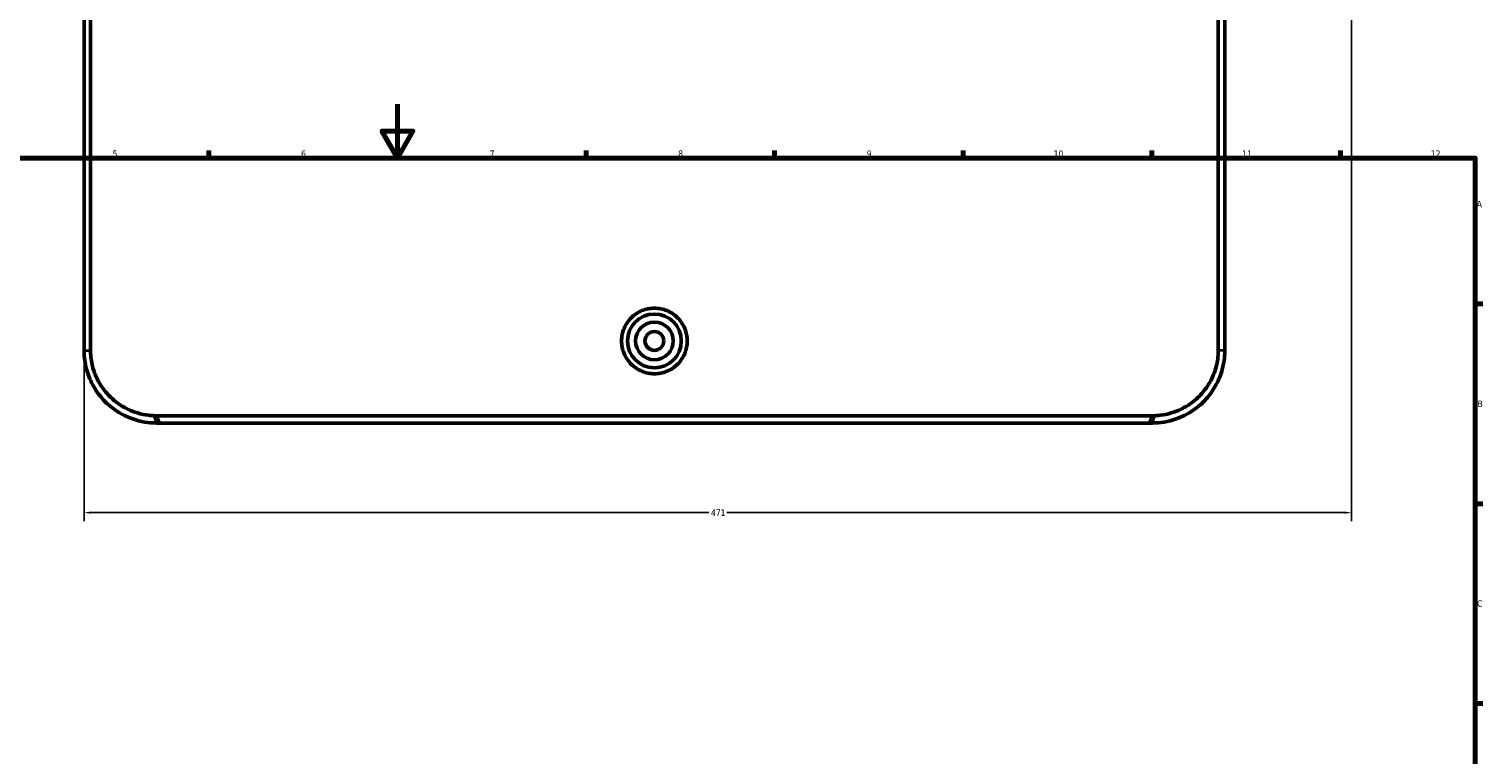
# Model space of a CAD drawing. Header units: millimetres. Extents: x -495 to 1547, y -584 to 1085.
# Tile 10 of 13: x 284 to 824, y 352 to 622. Entities that reach past the tile are written whole.
import ezdxf

# ---------------------------------------------------------------- set-up
doc = ezdxf.new("R2010")
doc.units = ezdxf.units.MM
for name, color, linetype, lineweight in [('Border (ANSI)', 7, 'Continuous', 70), ('Dimension (ANSI)', 7, 'Continuous', 25), ('Visible (ANSI)', 7, 'Continuous', 50), ('Visible Narrow (ANSI)', 7, 'Continuous', 35)]:
    doc.layers.add(name, color=color, linetype=linetype, lineweight=lineweight)
doc.styles.add('Note Text (ANSI)', font='tahoma.ttf')
doc.dimstyles.new('Default - mm (ANSI)', dxfattribs={"dimtxt": 2.4, "dimasz": 2.5, "dimexe": 3.175, "dimexo": 1.6002, "dimgap": 0.8, "dimtad": 0, "dimtoh": 1, "dimdec": 0, "dimrnd": 1e-08, "dimzin": 4, "dimdsep": 46, "dimtxsty": 'Note Text (ANSI)', "dimcen": 0.09, "dimdle": 10, "dimclrd": 256, "dimclre": 256, "dimclrt": 5, "dimadec": 1, "dimazin": 1, "dimtfac": 1.27, "dimtofl": 0, "dimtmove": 0, "dimatfit": 3, "dimfxl": 1, "dimtolj": 1, "dimtzin": 4, "dimlwd": -1, "dimlwe": -1, "dimarcsym": 0})

# ---------------------------------------------------------------- blocks, each defined once
blk = doc.blocks.new('Borders Default Border')
at = {"layer": 'Border (ANSI)'}
for p, q in [((350.42, 574), (350.42, 576.8)), ((490.58, 574), (490.58, 576.8)), ((560.67, 574), (560.67, 576.8)), ((630.75, 574), (630.75, 576.8)), ((700.83, 574), (700.83, 576.8)), ((770.92, 574), (770.92, 576.8)), ((821, 519.75), (823.8, 519.75)), ((821, 445.5), (823.8, 445.5)), ((821, 371.25), (823.8, 371.25))]:
    blk.add_line(p, q, dxfattribs=at)
at = {"layer": 'Border (ANSI)', "flags": 128}
for points in [[(420.5, 594), (420.5, 574), (414.73, 584), (426.27, 584), (420.5, 574)], [(20, 20), (20, 574), (821, 574), (821, 20), (20, 20)]]:
    blk.add_lwpolyline(points, dxfattribs=at)
at = {"layer": 'Border (ANSI)', "color": 5, "true_color": 0x0000ff, "char_height": 2.4, "attachment_point": 7, "style": 'Note Text (ANSI)'}
for s, insert in [('5', (314.67, 574.35)), ('6', (384.69, 574.35)), ('7', (454.8, 574.4)), ('8', (524.84, 574.35)), ('9', (594.92, 574.35)), ('10', (664.35, 574.35)), ('11', (734.43, 574.4)), ('12', (804.52, 574.4)), ('A', (821.58, 555.68)), ('B', (821.87, 481.43)), ('C', (821.71, 407.13))]:
    blk.add_mtext(s, dxfattribs=dict(at, insert=insert))
blk = doc.blocks.new('*D8')
at = {"layer": 'Defpoints', "color": 0, "transparency": 16777216}
for p in [(775.04, 731.25), (304.04, 502.5), (304.04, 442.19)]:
    blk.add_point(p, dxfattribs=at)
at = {"layer": 'Dimension (ANSI)', "transparency": 16777216}
for p, q in [((775.04, 729.65), (775.04, 439.01)), ((304.04, 500.9), (304.04, 439.01)), ((306.54, 442.19), (536.2, 442.19)), ((772.54, 442.19), (542.88, 442.19))]:
    blk.add_line(p, q, dxfattribs=at)
for points in [[(306.54, 442.6), (306.54, 441.77), (304.04, 442.19)], [(772.54, 442.6), (772.54, 441.77), (775.04, 442.19)]]:
    blk.add_solid(points, dxfattribs=at)
at = {"layer": 'Dimension (ANSI)', "color": 5, "transparency": 16777216, "insert": (537, 443.39), "char_height": 2.4, "attachment_point": 1, "style": 'Note Text (ANSI)'}
blk.add_mtext('\\A1;471', dxfattribs=at)

msp = doc.modelspace()

# ---------------------------------------------------------------- linework, layer by layer
at = {"layer": 'Visible (ANSI)'}
for p, q in [((304.04, 1058.5), (304.04, 502.5)), ((306.45, 502.5), (306.45, 1058.5)), ((725.53, 706.95), (725.53, 502.5)), ((727.94, 502.5), (727.94, 704.54)), ((331.04, 478.2), (700.94, 478.2)), ((331.04, 475.5), (332.11, 475.5)), ((699.87, 475.5), (332.11, 475.5)), ((699.87, 475.5), (700.94, 475.5))]:
    msp.add_line(p, q, dxfattribs=at)
for radius in [10, 7, 3.5]:
    msp.add_circle((515.99, 506), radius, dxfattribs=at)
for points, knots in [([(528.19, 506), (528.19, 504.46), (527.89, 502.83), (526.64, 499.83), (525.7, 498.46), (523.53, 496.29), (522.16, 495.36), (519.16, 494.11), (517.52, 493.81), (514.46, 493.81), (512.83, 494.11), (509.82, 495.36), (508.45, 496.29), (506.28, 498.46), (505.34, 499.83), (504.1, 502.83), (503.79, 504.46), (503.79, 507.53), (504.1, 509.16), (505.34, 512.16), (506.28, 513.54), (508.45, 515.7), (509.82, 516.64), (512.83, 517.88), (514.46, 518.18), (517.52, 518.18), (519.16, 517.88), (522.16, 516.64), (523.53, 515.7), (525.7, 513.54), (526.64, 512.16), (527.89, 509.16), (528.19, 507.53), (528.19, 506)], [0, 0, 0, 0, 0.45942, 0.45942, 0.918841, 0.918841, 1.378142, 1.378142, 1.837443, 1.837443, 2.296744, 2.296744, 2.756045, 2.756045, 3.215465, 3.215465, 3.674886, 3.674886, 4.134306, 4.134306, 4.593727, 4.593727, 5.053028, 5.053028, 5.512329, 5.512329, 5.971629, 5.971629, 6.43093, 6.43093, 6.890351, 6.890351, 7.349771, 7.349771, 7.349771, 7.349771]), ([(304.04, 502.5), (304.04, 502.06), (304.05, 501.62), (304.18, 499.04), (304.54, 496.86), (305.76, 492.81), (306.56, 490.93), (308.03, 488.34), (308.55, 487.52), (309.69, 485.93), (310.32, 485.16), (311.61, 483.73), (312.27, 483.06), (312.97, 482.44), (315.02, 480.59), (317.42, 479.02), (322.81, 476.6), (325.84, 475.84), (329.55, 475.53), (330.3, 475.5), (331.04, 475.5)], [-8.505498, -8.505498, -8.505498, -8.505498, -8.3809, -8.3809, -7.777526, -7.777526, -7.215656, -7.215656, -6.941751, -6.941751, -6.653786, -6.653786, -6.365821, -6.365821, -6.365821, -5.515985, -5.515985, -4.58227, -4.58227, -4.342114, -4.342114, -4.342114, -4.342114]), ([(330.06, 478.22), (329.38, 478.24), (328.69, 478.3), (325.3, 478.72), (322.56, 479.53), (317.77, 481.9), (315.68, 483.39), (313.91, 485.08), (313.31, 485.66), (312.75, 486.26), (311.65, 487.56), (311.12, 488.25), (310.16, 489.66), (309.73, 490.37), (308.51, 492.64), (307.84, 494.27), (306.86, 497.73), (306.56, 499.58), (306.46, 501.76), (306.45, 502.13), (306.45, 502.5)], [4.342114, 4.342114, 4.342114, 4.342114, 4.58227, 4.58227, 5.515985, 5.515985, 6.365821, 6.365821, 6.365821, 6.653786, 6.653786, 6.941751, 6.941751, 7.215656, 7.215656, 7.777526, 7.777526, 8.3809, 8.3809, 8.505498, 8.505498, 8.505498, 8.505498]), ([(700.94, 475.5), (701.68, 475.5), (702.44, 475.53), (706.14, 475.84), (709.17, 476.6), (714.56, 479.02), (716.96, 480.59), (719.01, 482.44), (719.71, 483.06), (720.37, 483.73), (721.67, 485.16), (722.29, 485.93), (723.43, 487.52), (723.95, 488.34), (725.42, 490.93), (726.23, 492.81), (727.44, 496.86), (727.8, 499.04), (727.93, 501.62), (727.94, 502.06), (727.94, 502.5)], [-12.668513, -12.668513, -12.668513, -12.668513, -12.428358, -12.428358, -11.494642, -11.494642, -10.644807, -10.644807, -10.644807, -10.356842, -10.356842, -10.068876, -10.068876, -9.794971, -9.794971, -9.233101, -9.233101, -8.629728, -8.629728, -8.50513, -8.50513, -8.50513, -8.50513]), ([(725.53, 502.5), (725.53, 502.13), (725.52, 501.76), (725.42, 499.58), (725.12, 497.73), (724.14, 494.27), (723.48, 492.64), (722.26, 490.37), (721.82, 489.66), (720.86, 488.25), (720.34, 487.56), (719.24, 486.26), (718.67, 485.66), (718.07, 485.08), (716.31, 483.39), (714.21, 481.9), (709.42, 479.53), (706.68, 478.72), (703.3, 478.3), (702.61, 478.24), (701.92, 478.22)], [8.50513, 8.50513, 8.50513, 8.50513, 8.629728, 8.629728, 9.233101, 9.233101, 9.794971, 9.794971, 10.068876, 10.068876, 10.356842, 10.356842, 10.644807, 10.644807, 10.644807, 11.494642, 11.494642, 12.428358, 12.428358, 12.668513, 12.668513, 12.668513, 12.668513]), ([(331.04, 478.2), (330.88, 478.2), (330.72, 478.2), (330.39, 478.2), (330.22, 478.21), (330.06, 478.22)], [4.2261435, 4.2261435, 4.2261435, 4.2261435, 4.2841288, 4.2841288, 4.3421141, 4.3421141, 4.3421141, 4.3421141]), ([(701.92, 478.22), (701.76, 478.21), (701.59, 478.2), (701.27, 478.2), (701.1, 478.2), (700.94, 478.2)], [12.6685134, 12.6685134, 12.6685134, 12.6685134, 12.7264987, 12.7264987, 12.784484, 12.784484, 12.784484, 12.784484])]:
    msp.add_open_spline(points, degree=3, knots=knots, dxfattribs=at)
at = {"layer": 'Visible Narrow (ANSI)'}
for p, q in [((304.16, 502.5), (306.33, 502.5)), ((727.82, 502.5), (725.65, 502.5)), ((330.99, 475.63), (330.11, 478.08)), ((331.09, 478.06), (332.05, 475.63)), ((699.93, 475.63), (700.89, 478.06)), ((701.87, 478.08), (700.99, 475.63))]:
    msp.add_line(p, q, dxfattribs=at)

# ---------------------------------------------------------------- block references
msp.add_blockref('Borders Default Border', (0, 0))

# ---------------------------------------------------------------- dimensions: what is measured, and where the dimension line sits
at = {"layer": 'Dimension (ANSI)'}
dim = msp.add_linear_dim(base=(304.04, 442.19), p1=(775.04, 731.25), p2=(304.04, 502.5), dimstyle='Default - mm (ANSI)', override={"dimgap": 0.8, "dimtoh": 0, "dimdec": 0, "dimtol": 0, "dimlim": 0, "dimtp": 0, "dimtm": 0, "dimtdec": 2, "dimatfit": 1}, dxfattribs=at)
dim.commit()
dim.dimension.update_dxf_attribs({"geometry": '*D8', "text_midpoint": (539.54, 442.19), "dimtype": 160})

doc.saveas('drawing.dxf')
